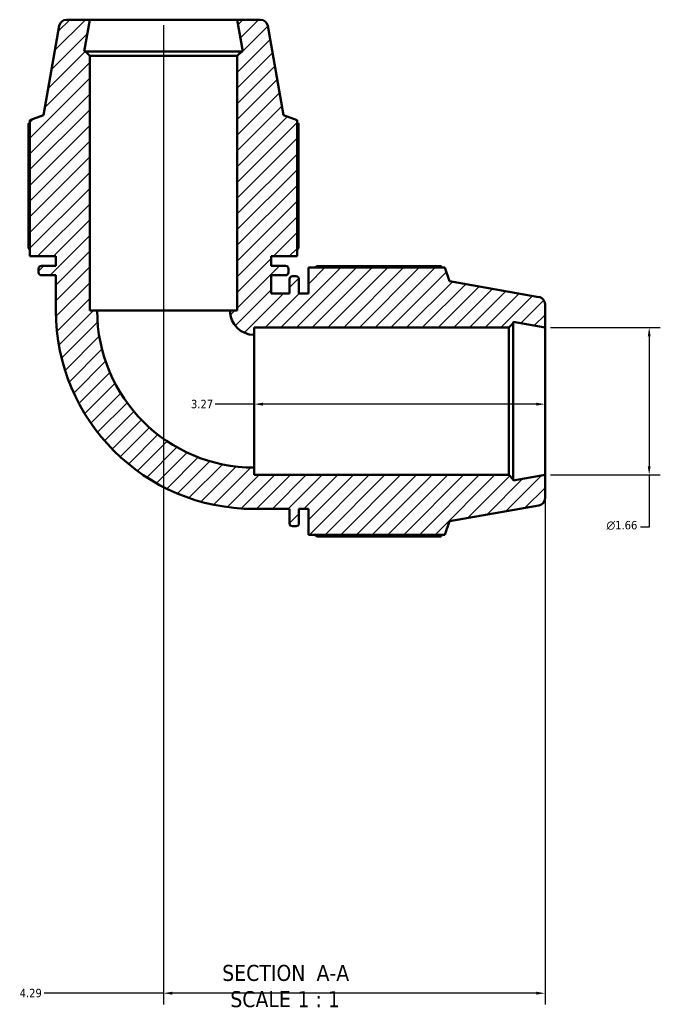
# Model space of a CAD drawing. Header units: inches. Extents: x 0.1 to 51.1, y -19.9 to 46.3.
# Tile 3 of 6: x 18 to 25.2, y -19.9 to -8.8. Entities that reach past the tile are written whole.
import ezdxf

# ---------------------------------------------------------------- set-up
doc = ezdxf.new("R2010")
doc.units = ezdxf.units.IN
doc.header["$MEASUREMENT"] = 0
for name, color, linetype, lineweight in [('Dimension (ANSI)', 7, 'Continuous', 25), ('Hatch (ANSI)', 7, 'Continuous', 18), ('Symbol (ANSI)', 7, 'Continuous', 25), ('Visible (ANSI)', 7, 'Continuous', 50)]:
    doc.layers.add(name, color=color, linetype=linetype, lineweight=lineweight)
doc.styles.add('Label Text (ANSI)', font='tahoma.ttf')
doc.styles.add('Note Text (ANSI)', font='tahoma.ttf')
doc.dimstyles.new('Default (ANSI)', dxfattribs={"dimtxt": 0.094488, "dimasz": 0.098425, "dimexe": 0.125, "dimexo": 0.0625, "dimgap": 0.031496, "dimtad": 0, "dimtih": 1, "dimtoh": 1, "dimrnd": 1e-08, "dimzin": 4, "dimdsep": 46, "dimtxsty": 'Note Text (ANSI)', "dimcen": 0.09, "dimdle": 0.393701, "dimclrd": 256, "dimclre": 256, "dimclrt": 5, "dimadec": 0, "dimazin": 1, "dimtfac": 1, "dimtofl": 0, "dimtmove": 0, "dimatfit": 3, "dimfxl": 1, "dimtolj": 1, "dimtzin": 4, "dimlwd": -1, "dimlwe": -1, "dimarcsym": 0})

# ---------------------------------------------------------------- blocks, each defined once
blk = doc.blocks.new('*D7')
at = {"layer": 'Defpoints', "color": 0, "transparency": 16777216}
for p in [(20.669, -13.095), (20.669, -13.128), (23.939, -13.095)]:
    blk.add_point(p, dxfattribs=at)
at = {"layer": 'Dimension (ANSI)', "transparency": 16777216}
for p, q in [((20.669, -13.128), (20.231, -13.128)), ((23.84, -13.128), (20.767, -13.128))]:
    blk.add_line(p, q, dxfattribs=at)
for points in [[(20.767, -13.111), (20.767, -13.144), (20.669, -13.128)], [(23.84, -13.111), (23.84, -13.144), (23.939, -13.128)]]:
    blk.add_solid(points, dxfattribs=at)
at = {"layer": 'Dimension (ANSI)', "color": 5, "transparency": 16777216, "insert": (19.958, -13.079), "char_height": 0.0945, "attachment_point": 1, "style": 'Note Text (ANSI)'}
blk.add_mtext('\\A1;3.27', dxfattribs=at)
blk = doc.blocks.new('*D8')
at = {"layer": 'Defpoints', "color": 0, "transparency": 16777216}
for p in [(19.649, -8.805), (23.939, -13.924), (19.649, -19.751)]:
    blk.add_point(p, dxfattribs=at)
at = {"layer": 'Dimension (ANSI)', "transparency": 16777216}
for p, q in [((19.649, -8.868), (19.649, -19.876)), ((23.939, -13.986), (23.939, -19.876)), ((19.649, -19.751), (18.307, -19.751)), ((23.84, -19.751), (19.747, -19.751))]:
    blk.add_line(p, q, dxfattribs=at)
for points in [[(19.747, -19.734), (19.747, -19.767), (19.649, -19.751)], [(23.84, -19.734), (23.84, -19.767), (23.939, -19.751)]]:
    blk.add_solid(points, dxfattribs=at)
at = {"layer": 'Dimension (ANSI)', "color": 5, "transparency": 16777216, "insert": (18.032, -19.701), "char_height": 0.0945, "attachment_point": 1, "style": 'Note Text (ANSI)'}
blk.add_mtext('\\A1;4.29', dxfattribs=at)
blk = doc.blocks.new('*D9')
at = {"layer": 'Defpoints', "color": 0, "transparency": 16777216}
for p in [(23.939, -12.266), (23.939, -13.924), (25.11, -13.924)]:
    blk.add_point(p, dxfattribs=at)
at = {"layer": 'Dimension (ANSI)', "transparency": 16777216}
for p, q in [((24.001, -12.266), (25.235, -12.266)), ((25.11, -12.365), (25.11, -13.825)), ((24.001, -13.924), (25.235, -13.924)), ((25.11, -13.924), (25.11, -14.512)), ((25.11, -14.512), (25.012, -14.512))]:
    blk.add_line(p, q, dxfattribs=at)
for points in [[(25.094, -12.365), (25.126, -12.365), (25.11, -12.266)], [(25.094, -13.825), (25.126, -13.825), (25.11, -13.924)]]:
    blk.add_solid(points, dxfattribs=at)
at = {"layer": 'Dimension (ANSI)', "color": 5, "transparency": 16777216, "insert": (24.63, -14.441), "char_height": 0.09449, "attachment_point": 1, "style": 'Note Text (ANSI)'}
blk.add_mtext('\\A1;{\\fAIGDT|b0|i0;\\H0.0945;\\ln}\\fTahoma|b0|i0;\\H0.0945;1.66', dxfattribs=at)

msp = doc.modelspace()

# ---------------------------------------------------------------- hatches: boundary and pattern name
at = {"layer": 'Hatch (ANSI)'}
h = msp.add_hatch(dxfattribs=at)
h.set_pattern_fill('ANSI31', color=256, style=0)
edge = h.paths.add_edge_path()
edge.add_ellipse((23.856, -14.186), major_axis=(0.0816, 0.0144), ratio=1, start_angle=270, end_angle=350)
edge.add_line((23.939, -14.186), (23.939, -13.924))
edge.add_line((23.939, -13.924), (23.581, -13.987))
edge.add_line((23.581, -13.987), (23.581, -13.973))
edge.add_line((23.581, -13.973), (23.532, -13.924))
edge.add_line((23.532, -13.924), (20.669, -13.924))
edge.add_line((20.669, -13.924), (20.669, -13.841))
edge.add_ellipse((20.669, -12.075), major_axis=(-1.766, 0), ratio=1, start_angle=0, end_angle=90, ccw=False)
edge.add_line((18.903, -12.075), (18.82, -12.075))
edge.add_line((18.82, -12.075), (18.82, -9.212))
edge.add_line((18.82, -9.212), (18.77, -9.163))
edge.add_line((18.77, -9.163), (18.757, -9.163))
edge.add_line((18.757, -9.163), (18.82, -8.805))
edge.add_line((18.82, -8.805), (18.558, -8.805))
edge.add_ellipse((18.558, -8.888), major_axis=(-0.0829, 0), ratio=1, start_angle=270, end_angle=350)
edge.add_line((18.477, -8.873), (18.3, -9.878))
edge.add_line((18.3, -9.878), (18.147, -9.933))
edge.add_line((18.147, -9.933), (18.147, -11.465))
edge.add_line((18.147, -11.465), (18.438, -11.465))
edge.add_line((18.438, -11.465), (18.438, -11.572))
edge.add_line((18.438, -11.572), (18.277, -11.572))
edge.add_ellipse((18.277, -11.605), major_axis=(-0.0331, 0), ratio=1, start_angle=270, end_angle=360)
edge.add_line((18.244, -11.605), (18.244, -11.646))
edge.add_ellipse((18.277, -11.646), major_axis=(0, -0.0331), ratio=1, start_angle=270, end_angle=360)
edge.add_line((18.277, -11.679), (18.438, -11.679))
edge.add_line((18.438, -11.679), (18.438, -12.075))
edge.add_ellipse((20.669, -12.075), major_axis=(0, -2.231), ratio=1, start_angle=270, end_angle=360)
edge.add_line((20.669, -14.306), (21.065, -14.306))
edge.add_line((21.065, -14.306), (21.065, -14.467))
edge.add_ellipse((21.098, -14.467), major_axis=(0, -0.0331), ratio=1, start_angle=270, end_angle=360)
edge.add_line((21.098, -14.5), (21.139, -14.5))
edge.add_ellipse((21.139, -14.467), major_axis=(0.0331, 0), ratio=1, start_angle=270, end_angle=360)
edge.add_line((21.172, -14.467), (21.172, -14.306))
edge.add_line((21.172, -14.306), (21.279, -14.306))
edge.add_line((21.279, -14.306), (21.279, -14.597))
edge.add_line((21.279, -14.597), (22.811, -14.597))
edge.add_line((22.811, -14.597), (22.866, -14.444))
edge.add_line((22.866, -14.444), (23.87, -14.267))
edge = h.paths.add_edge_path()
edge.add_ellipse((23.856, -12.004), major_axis=(0, 0.0829), ratio=1, start_angle=270, end_angle=350)
edge.add_line((23.87, -11.923), (22.866, -11.746))
edge.add_line((22.866, -11.746), (22.811, -11.593))
edge.add_line((22.811, -11.593), (21.279, -11.593))
edge.add_line((21.279, -11.593), (21.279, -11.884))
edge.add_line((21.279, -11.884), (21.172, -11.884))
edge.add_line((21.172, -11.884), (21.172, -11.723))
edge.add_ellipse((21.139, -11.723), major_axis=(0, 0.0331), ratio=1, start_angle=270, end_angle=360)
edge.add_line((21.139, -11.69), (21.098, -11.69))
edge.add_ellipse((21.098, -11.723), major_axis=(-0.0331, 0), ratio=1, start_angle=270, end_angle=360)
edge.add_line((21.065, -11.723), (21.065, -11.884))
edge.add_line((21.065, -11.884), (20.86, -11.884))
edge.add_line((20.86, -11.884), (20.86, -11.679))
edge.add_line((20.86, -11.679), (21.021, -11.679))
edge.add_ellipse((21.021, -11.646), major_axis=(0.0331, 0), ratio=1, start_angle=270, end_angle=360)
edge.add_line((21.054, -11.646), (21.054, -11.605))
edge.add_ellipse((21.021, -11.605), major_axis=(0, 0.0331), ratio=1, start_angle=270, end_angle=360)
edge.add_line((21.021, -11.572), (20.86, -11.572))
edge.add_line((20.86, -11.572), (20.86, -11.465))
edge.add_line((20.86, -11.465), (21.151, -11.465))
edge.add_line((21.151, -11.465), (21.151, -9.933))
edge.add_line((21.151, -9.933), (20.998, -9.878))
edge.add_line((20.998, -9.878), (20.821, -8.873))
edge.add_ellipse((20.74, -8.888), major_axis=(-0.0144, 0.0816), ratio=1, start_angle=270, end_angle=350)
edge.add_line((20.74, -8.805), (20.478, -8.805))
edge.add_line((20.478, -8.805), (20.541, -9.163))
edge.add_line((20.541, -9.163), (20.527, -9.163))
edge.add_line((20.527, -9.163), (20.478, -9.212))
edge.add_line((20.478, -9.212), (20.478, -12.075))
edge.add_line((20.478, -12.075), (20.395, -12.075))
edge.add_ellipse((20.669, -12.075), major_axis=(0, -0.274), ratio=1, start_angle=270, end_angle=360)
edge.add_line((20.669, -12.349), (20.669, -12.266))
edge.add_line((20.669, -12.266), (23.532, -12.266))
edge.add_line((23.532, -12.266), (23.581, -12.217))
edge.add_line((23.581, -12.217), (23.581, -12.203))
edge.add_line((23.581, -12.203), (23.939, -12.266))
edge.add_line((23.939, -12.266), (23.939, -12.004))

# ---------------------------------------------------------------- linework, layer by layer
at = {"layer": 'Visible (ANSI)'}
for p, q in [((18.82, -8.805), (18.558, -8.805)), ((18.757, -9.163), (18.82, -8.805)), ((20.478, -8.805), (18.82, -8.805)), ((20.74, -8.805), (20.478, -8.805)), ((20.478, -8.805), (20.541, -9.163)), ((18.477, -8.873), (18.3, -9.878)), ((20.998, -9.878), (20.821, -8.873)), ((18.77, -9.163), (18.757, -9.163)), ((18.82, -9.212), (18.77, -9.163)), ((20.527, -9.163), (18.77, -9.163)), ((20.527, -9.163), (20.478, -9.212)), ((20.541, -9.163), (20.527, -9.163)), ((18.82, -12.075), (18.82, -9.212)), ((18.82, -9.212), (20.478, -9.212)), ((20.478, -9.212), (20.478, -12.075)), ((18.3, -9.878), (18.147, -9.933)), ((18.147, -9.933), (18.147, -11.465)), ((21.151, -9.933), (20.998, -9.878)), ((21.151, -11.465), (21.151, -9.933)), ((18.129, -9.974), (18.129, -11.368)), ((21.168, -11.368), (21.168, -9.974)), ((18.147, -11.465), (18.438, -11.465)), ((18.438, -11.465), (18.438, -11.572)), ((20.86, -11.572), (20.86, -11.465)), ((20.86, -11.465), (21.151, -11.465)), ((18.244, -11.605), (18.244, -11.646)), ((18.438, -11.572), (18.277, -11.572)), ((21.021, -11.572), (20.86, -11.572)), ((21.054, -11.646), (21.054, -11.605)), ((22.811, -11.593), (21.279, -11.593)), ((21.279, -11.593), (21.279, -11.884)), ((22.77, -11.575), (21.376, -11.575)), ((22.866, -11.746), (22.811, -11.593)), ((18.277, -11.679), (18.438, -11.679)), ((18.438, -11.679), (18.438, -12.075)), ((20.86, -11.884), (20.86, -11.679)), ((20.86, -11.679), (21.021, -11.679)), ((21.065, -11.723), (21.065, -11.884)), ((21.139, -11.69), (21.098, -11.69)), ((21.172, -11.884), (21.172, -11.723)), ((23.87, -11.923), (22.866, -11.746)), ((21.065, -11.884), (20.86, -11.884)), ((21.279, -11.884), (21.172, -11.884)), ((23.939, -12.266), (23.939, -12.004)), ((18.903, -12.075), (18.82, -12.075)), ((18.903, -12.075), (20.395, -12.075)), ((20.478, -12.075), (20.395, -12.075)), ((20.669, -12.349), (20.669, -12.266)), ((20.669, -12.266), (23.532, -12.266)), ((23.532, -12.266), (23.581, -12.217)), ((23.532, -12.266), (23.532, -13.924)), ((23.581, -12.217), (23.581, -12.203)), ((23.581, -12.203), (23.939, -12.266)), ((23.581, -13.973), (23.581, -12.217)), ((23.939, -13.924), (23.939, -12.266)), ((20.669, -12.349), (20.669, -13.841)), ((20.669, -13.924), (20.669, -13.841)), ((23.532, -13.924), (20.669, -13.924)), ((23.581, -13.973), (23.532, -13.924)), ((23.939, -13.924), (23.581, -13.987)), ((23.939, -14.186), (23.939, -13.924)), ((23.581, -13.987), (23.581, -13.973)), ((22.866, -14.444), (23.87, -14.267)), ((20.669, -14.306), (21.065, -14.306)), ((21.065, -14.306), (21.065, -14.467)), ((21.172, -14.467), (21.172, -14.306)), ((21.172, -14.306), (21.279, -14.306)), ((21.279, -14.306), (21.279, -14.597)), ((21.098, -14.5), (21.139, -14.5)), ((22.811, -14.597), (22.866, -14.444)), ((21.279, -14.597), (22.811, -14.597)), ((21.376, -14.615), (22.77, -14.615))]:
    msp.add_line(p, q, dxfattribs=at)
for centre, radius, start, end in [((18.558, -8.888), 0.0829, 90, 170), ((20.74, -8.888), 0.0829, 10, 90), ((18.277, -11.605), 0.0331, 90, 180), ((21.021, -11.605), 0.0331, 0, 90), ((18.277, -11.646), 0.0331, 180, 270), ((21.021, -11.646), 0.0331, 270, 0), ((21.098, -11.723), 0.0331, 90, 180), ((21.139, -11.723), 0.0331, 0, 90), ((23.856, -12.004), 0.0829, 0, 80), ((20.669, -12.075), 2.231, 180, 270), ((20.669, -12.075), 1.766, 180, 270), ((20.669, -12.075), 0.274, 180, 270), ((23.856, -14.186), 0.0829, 280, 0), ((21.098, -14.467), 0.0331, 180, 270), ((21.139, -14.467), 0.0331, 270, 0)]:
    msp.add_arc(centre, radius, start, end, dxfattribs=at)
for points, weights in [([(18.147, -9.964), (18.138, -9.969), (18.129, -9.974)], [1.00152227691, 1.0008349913, 1]), ([(21.168, -9.974), (21.16, -9.969), (21.151, -9.964)], [1, 1.0008349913, 1.00152227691]), ([(18.147, -11.396), (18.138, -11.382), (18.129, -11.368)], [1.01202385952, 1.01416868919, 1.01616749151]), ([(21.168, -11.368), (21.16, -11.382), (21.151, -11.396)], [1.01616749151, 1.01416868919, 1.01202385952]), ([(21.348, -11.593), (21.362, -11.584), (21.376, -11.575)], [1.01202385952, 1.01416868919, 1.01616749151]), ([(22.78, -11.593), (22.775, -11.584), (22.77, -11.575)], [1.00152227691, 1.0008349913, 1]), ([(21.376, -14.615), (21.362, -14.606), (21.348, -14.597)], [1.01616749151, 1.01416868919, 1.01202385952]), ([(22.77, -14.615), (22.775, -14.606), (22.78, -14.597)], [1, 1.0008349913, 1.00152227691])]:
    msp.add_rational_spline(points, weights, degree=2, dxfattribs=at)

# ---------------------------------------------------------------- texts
at = {"layer": 'Symbol (ANSI)', "char_height": 0.18, "attachment_point": 7, "style": 'Label Text (ANSI)'}
for s, insert in [('SECTION', (20.309, -19.616)), (' A-A', (21.302, -19.612)), ('SCALE', (20.4, -19.911)), (' 1 : 1', (21.088, -19.908))]:
    msp.add_mtext(s, dxfattribs=dict(at, insert=insert))

# ---------------------------------------------------------------- dimensions: what is measured, and where the dimension line sits
at = {"layer": 'Dimension (ANSI)'}
for base, p1, p2, override, picture, middle in [((19.649, -19.751), (23.939, -13.924), (19.649, -8.805), {"dimgap": 0.031496, "dimtih": 0, "dimtoh": 0, "dimdec": 2, "dimtol": 0, "dimlim": 0, "dimtp": 0, "dimtm": 0, "dimtdec": 2, "dimatfit": 2}, '*D8', (18.154, -19.751)), ((20.669, -13.128), (23.939, -13.095), (20.669, -13.095), {"dimgap": 0.031496, "dimtih": 0, "dimtoh": 0, "dimdec": 2, "dimse1": 1, "dimse2": 1, "dimtol": 0, "dimlim": 0, "dimtp": 0, "dimtm": 0, "dimtdec": 2, "dimatfit": 2}, '*D7', (20.079, -13.128))]:
    dim = msp.add_linear_dim(base=base, p1=p1, p2=p2, angle=180, dimstyle='Default (ANSI)', override=override, dxfattribs=at)
    dim.commit()
    dim.dimension.update_dxf_attribs({"geometry": picture, "text_midpoint": middle, "dimtype": 160})
dim = msp.add_linear_dim(base=(25.11, -13.924), p1=(23.939, -12.266), p2=(23.939, -13.924), angle=90, text='{\\fAIGDT|b0|i0;\\H0.0945;\\ln}\\fTahoma|b0|i0;\\H0.0945;<>', dimstyle='Default (ANSI)', override={"dimgap": 0.031496, "dimdec": 2, "dimtol": 0, "dimlim": 0, "dimtp": 0, "dimtm": 0, "dimtdec": 2, "dimatfit": 2}, dxfattribs=at)
dim.commit()
dim.dimension.update_dxf_attribs({"geometry": '*D9', "text_midpoint": (24.805, -14.512), "dimtype": 160})

doc.saveas('drawing.dxf')
